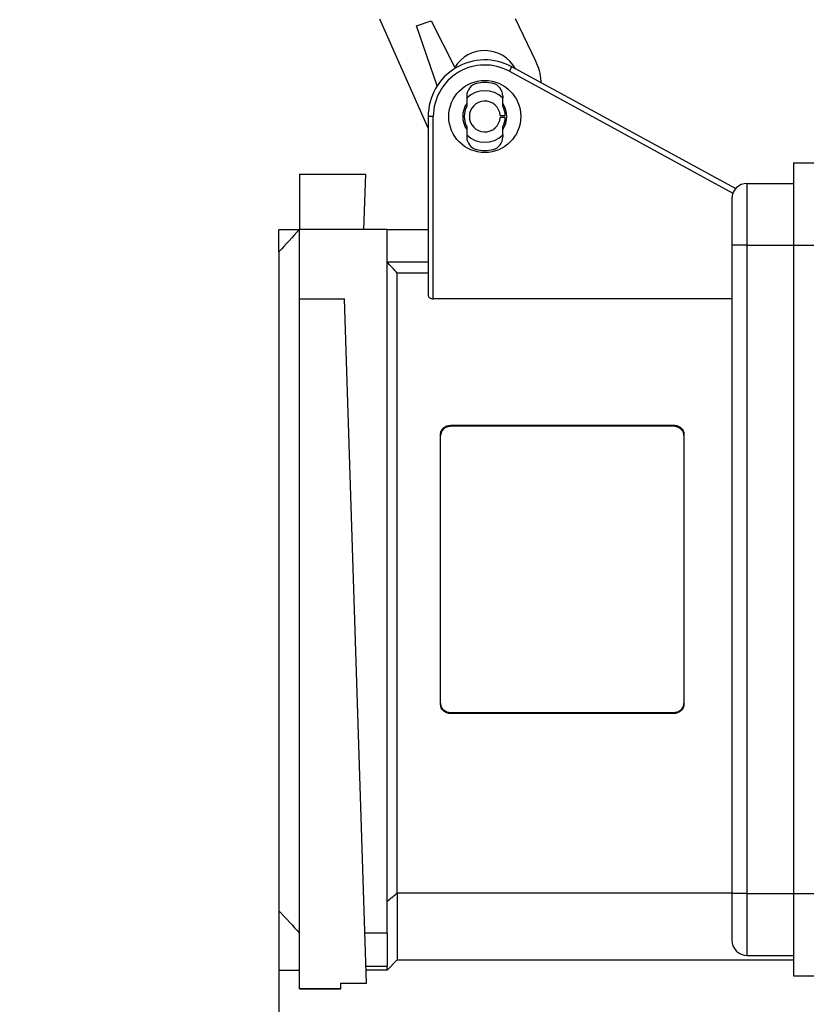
# Model space of a CAD drawing. Header units: inches. Extents: x 0 to 33, y 0 to 25.5.
# Tile 8 of 17: x 19.2 to 22.2, y 11.4 to 15.2. Entities that reach past the tile are written whole.
import ezdxf

# ---------------------------------------------------------------- set-up
doc = ezdxf.new("R2010")
doc.units = ezdxf.units.IN
doc.header["$LTSCALE"] = 3
doc.header["$MEASUREMENT"] = 0
doc.linetypes.add('SLD-Solid', pattern=[0])
doc.layers.add('DIMENSIONS', color=140, linetype='SLD-Solid', lineweight=25)
doc.styles.add('SLDTEXTSTYLE0', font='GOTHIC.TTF', dxfattribs={"width": 0.913})
doc.dimstyles.new('SLDDIMSTYLE0', dxfattribs={"dimtxt": 0.375, "dimasz": 0.45, "dimexe": 0, "dimexo": 0.0625, "dimgap": 0.09375, "dimtad": 0, "dimtih": 1, "dimtoh": 1, "dimrnd": 1e-09, "dimzin": 12, "dimdsep": 46, "dimtxsty": 'SLDTEXTSTYLE0', "dimsah": 1, "dimcen": 0.09, "dimadec": 0, "dimazin": 3, "dimtfac": 1, "dimtmove": 0, "dimatfit": 0, "dimfxl": 0, "dimfrac": 2, "dimtolj": 1, "dimtzin": 12, "dimarcsym": 0})
doc.dimstyles.new('SLDDIMSTYLE2', dxfattribs={"dimtxt": 0.375, "dimasz": 0.45, "dimexe": 0, "dimexo": 0.0625, "dimgap": 0.09375, "dimtad": 0, "dimtih": 1, "dimtoh": 1, "dimrnd": 1e-09, "dimzin": 4, "dimdsep": 46, "dimtxsty": 'SLDTEXTSTYLE0', "dimsah": 1, "dimcen": 0.09, "dimadec": 0, "dimazin": 1, "dimtfac": 1, "dimtofl": 0, "dimtmove": 0, "dimatfit": 3, "dimfxl": 0, "dimfrac": 2, "dimtolj": 1, "dimtzin": 12, "dimarcsym": 0})

# ---------------------------------------------------------------- blocks, each defined once
blk = doc.blocks.new('_D_7')
at = {"layer": 'DIMENSIONS'}
for p, q in [((20.1885, 11.6222), (20.1885, 9.4654)), ((22.3341, 11.3728), (22.3341, 9.4654)), ((20.1885, 9.8404), (19.2885, 9.8404)), ((20.7764, 9.8375), (20.6622, 9.8375)), ((20.6622, 9.8375), (20.6622, 9.2422)), ((21.7462, 9.8375), (21.8605, 9.8375)), ((21.8605, 9.8375), (21.8605, 9.2422)), ((22.3341, 9.8404), (23.2341, 9.8404)), ((20.6622, 9.2422), (20.7764, 9.2422)), ((21.8605, 9.2422), (21.7462, 9.2422))]:
    blk.add_line(p, q, dxfattribs=at)
for points in [[(20.1885, 9.8404), (19.7385, 9.9304), (19.7385, 9.7504)], [(22.3341, 9.8404), (22.7841, 9.7504), (22.7841, 9.9304)]]:
    blk.add_solid(points, dxfattribs=at)
at = {"layer": 'DIMENSIONS', "char_height": 0.375, "attachment_point": 1, "style": 'SLDTEXTSTYLE0'}
for s, insert in [('2.15', (20.7764, 10.3927)), ('54.5', (20.7764, 9.7212))]:
    blk.add_mtext(s, dxfattribs=dict(at, insert=insert))
blk = doc.blocks.new('_D_9')
at = {"layer": 'DIMENSIONS'}
for p, q in [((17.3932, 15.0933), (17.3932, 9.4654)), ((20.1885, 11.6222), (20.1885, 9.4654)), ((15.0185, 9.8375), (14.9043, 9.8375)), ((14.9043, 9.8375), (14.9043, 9.2422)), ((15.9883, 9.8375), (16.1026, 9.8375)), ((16.1026, 9.8375), (16.1026, 9.2422)), ((17.3932, 9.8404), (16.4315, 9.8404)), ((20.1885, 9.8404), (17.3932, 9.8404)), ((14.9043, 9.2422), (15.0185, 9.2422)), ((16.1026, 9.2422), (15.9883, 9.2422))]:
    blk.add_line(p, q, dxfattribs=at)
for points in [[(17.3932, 9.8404), (17.8432, 9.7504), (17.8432, 9.9304)], [(20.1885, 9.8404), (19.7385, 9.9304), (19.7385, 9.7504)]]:
    blk.add_solid(points, dxfattribs=at)
at = {"layer": 'DIMENSIONS', "char_height": 0.375, "attachment_point": 1, "style": 'SLDTEXTSTYLE0'}
for s, insert in [('2.80', (15.0185, 10.3927)), ('71.0', (15.0185, 9.7212))]:
    blk.add_mtext(s, dxfattribs=dict(at, insert=insert))

msp = doc.modelspace()

# ---------------------------------------------------------------- linework, layer by layer
for p, q in [((20.5729, 15.1842), (20.7593, 14.7643)), ((21.1714, 15.0213), (21.094, 15.1842)), ((20.7148, 15.1575), (20.7706, 15.1767)), ((20.7939, 14.9276), (20.7148, 15.1575)), ((20.7706, 15.1767), (20.8616, 14.9981)), ((21.07, 14.9831), (21.0795, 15.0004)), ((21.9354, 14.5342), (21.0795, 15.0004)), ((21.07, 14.9831), (21.9251, 14.5174)), ((21.1873, 14.9416), (21.1917, 14.9457)), ((20.907, 14.8885), (20.907, 14.8805)), ((21.0448, 14.8885), (21.0448, 14.8805)), ((20.8986, 14.8448), (20.9012, 14.8351)), ((21.0506, 14.8351), (21.0531, 14.8448)), ((20.779, 14.8102), (20.7593, 14.8102)), ((20.7593, 14.8102), (20.7593, 14.1262)), ((20.779, 14.1128), (20.779, 14.8102)), ((20.9012, 14.7853), (20.8986, 14.7756)), ((21.0531, 14.7756), (21.0506, 14.7853)), ((20.907, 14.7399), (20.907, 14.7319)), ((21.0448, 14.7399), (21.0448, 14.7319)), ((22.157, 14.633), (22.157, 14.3181)), ((22.157, 14.633), (22.3341, 14.633)), ((20.2672, 14.5898), (20.2672, 14.3783)), ((20.2672, 14.5898), (20.5206, 14.5898)), ((20.5138, 14.3783), (20.5206, 14.5898)), ((21.9798, 14.3181), (21.9798, 14.5543)), ((21.9798, 14.5543), (22.157, 14.5543)), ((21.9208, 14.4953), (21.9208, 14.3181)), ((20.2661, 14.3771), (20.1885, 14.3771)), ((20.1885, 14.2924), (20.1885, 14.3771)), ((20.2672, 14.113), (20.2672, 14.3783)), ((20.6019, 14.3783), (20.2672, 14.3783)), ((20.6019, 11.6862), (20.6019, 14.3783)), ((20.7593, 14.3771), (20.6019, 14.3771)), ((21.9798, 14.3181), (21.9208, 14.3181)), ((21.9208, 14.3181), (21.9208, 11.8378)), ((21.9798, 11.8378), (21.9798, 14.3181)), ((21.9798, 14.3181), (22.157, 14.3181)), ((22.157, 14.3181), (22.3341, 14.3181)), ((22.157, 14.3181), (22.157, 11.8378)), ((20.1885, 14.2924), (20.1885, 11.7722)), ((20.6019, 14.2544), (20.7593, 14.2544)), ((20.6412, 11.8403), (20.6412, 14.2108)), ((20.7593, 14.2108), (20.6412, 14.2108)), ((20.2672, 11.4738), (20.2672, 14.113)), ((20.2672, 14.113), (20.4386, 14.113)), ((20.5229, 11.4949), (20.4386, 14.113)), ((21.9208, 14.1128), (20.779, 14.1128)), ((20.846, 13.6295), (21.6983, 13.6295)), ((20.846, 13.6251), (20.846, 13.6295)), ((21.6983, 13.6251), (20.846, 13.6251)), ((21.6983, 13.6251), (21.6983, 13.6295)), ((20.8066, 12.5621), (20.8066, 13.5938)), ((21.7377, 13.5938), (21.7377, 12.5621)), ((20.846, 12.5307), (21.6983, 12.5307)), ((20.846, 12.5307), (20.846, 12.5264)), ((21.6983, 12.5264), (20.846, 12.5264)), ((21.6983, 12.5307), (21.6983, 12.5264)), ((20.6412, 11.8403), (21.9208, 11.8403)), ((20.6412, 11.8403), (20.6412, 11.5838)), ((21.9208, 11.8378), (21.9208, 11.6606)), ((21.9798, 11.8378), (21.9208, 11.8378)), ((21.9798, 11.6015), (21.9798, 11.8378)), ((21.9798, 11.8378), (22.157, 11.8378)), ((22.157, 11.8378), (22.157, 11.5228)), ((22.157, 11.8378), (22.3341, 11.8378)), ((20.1885, 11.7722), (20.1885, 11.5445)), ((20.6019, 11.6862), (20.5167, 11.6862)), ((20.6019, 11.6862), (20.6019, 11.5601)), ((21.9798, 11.6015), (22.157, 11.6015)), ((20.6019, 11.5445), (20.6412, 11.5838)), ((20.6412, 11.5838), (22.157, 11.5838)), ((20.1885, 11.5445), (20.2672, 11.5445)), ((20.5208, 11.5601), (20.6019, 11.5601)), ((20.6019, 11.5445), (20.5213, 11.5445)), ((20.6019, 11.5445), (20.6019, 11.5601)), ((20.4247, 11.4949), (20.5229, 11.4949)), ((20.4247, 11.4738), (20.4247, 11.4949)), ((22.157, 11.5228), (22.3341, 11.5228)), ((20.2672, 11.4738), (20.4247, 11.4738)), ((20.4247, 11.4738), (20.2672, 11.4738)), ((20.2672, 11.4738), (20.2672, 11.4738)), ((20.4247, 11.4738), (20.4247, 11.4738))]:
    msp.add_line(p, q)
msp.add_circle((20.9759, 14.8102), 0.1378)
for centre, radius, start, end in [((20.9759, 14.9284), 0.1339, 28.8325, 148.6076), ((20.9759, 14.8102), 0.2165, 61.4242, 180), ((20.9759, 14.8102), 0.1969, 61.4242, 180), ((20.9759, 14.9283), 0.2165, 4.6076, 25.4268), ((20.9562, 14.8885), 0.0492, 104.117, 180), ((20.9759, 14.8102), 0.1299, 75.883, 104.117), ((20.9956, 14.8885), 0.0492, 0, 75.883), ((20.9759, 14.9283), 0.2165, 2.8215, 4.6076), ((20.9759, 14.8102), 0.0984, 45.573, 134.427), ((20.9759, 14.8102), 0.0846, 144.484, 215.516), ((20.9759, 14.8102), 0.0787, 151.045, 208.955), ((20.9759, 14.8102), 0.0591, 3.8226, 356.1774), ((20.9759, 14.8102), 0.0846, 324.484, 35.516), ((20.9759, 14.8102), 0.0787, 2.866, 28.955), ((20.9759, 14.8102), 0.0787, 331.045, 357.134), ((20.9759, 14.8102), 0.0984, 225.573, 314.427), ((20.9562, 14.7319), 0.0492, 180, 255.883), ((20.9956, 14.7319), 0.0492, 284.117, 0), ((20.9759, 14.8102), 0.1299, 255.883, 284.117), ((21.9798, 14.4953), 0.0591, 90, 180), ((21.9798, 11.6606), 0.0591, 180, 270)]:
    msp.add_arc(centre, radius, start, end)
for points in [[(20.907, 14.8805), (20.907, 14.8695), (20.907, 14.8589), (20.907, 14.8483)], [(21.0448, 14.8483), (21.0448, 14.8589), (21.0448, 14.8695), (21.0448, 14.8805)], [(20.907, 14.7721), (20.907, 14.7616), (20.907, 14.7509), (20.907, 14.7399)], [(21.0448, 14.7399), (21.0448, 14.7509), (21.0448, 14.7616), (21.0448, 14.7721)], [(20.2672, 14.3783), (20.2401, 14.3489), (20.2139, 14.3202), (20.1885, 14.2924)], [(20.6412, 14.2108), (20.6284, 14.2251), (20.6152, 14.2397), (20.6019, 14.2544)], [(20.1885, 11.7722), (20.216, 11.743), (20.2423, 11.7142), (20.2672, 11.6862)]]:
    msp.add_open_spline(points, degree=3)
for points, knots in [([(21.0348, 14.8141), (21.0348, 14.8141), (21.0353, 14.8141), (21.037, 14.8141), (21.0384, 14.8141), (21.0418, 14.8141), (21.044, 14.8141), (21.0488, 14.8141), (21.0515, 14.8141), (21.0545, 14.8141)], [0, 0, 0, 0, 0.25, 0.25, 0.5, 0.5, 0.75, 0.75, 1, 1, 1, 1]), ([(21.0545, 14.8063), (21.0515, 14.8063), (21.0488, 14.8063), (21.0439, 14.8063), (21.0418, 14.8063), (21.0384, 14.8063), (21.037, 14.8063), (21.0353, 14.8063), (21.0348, 14.8063), (21.0348, 14.8063)], [0, 0, 0, 0, 0.25, 0.25, 0.5, 0.5, 0.75, 0.75, 1, 1, 1, 1]), ([(20.7593, 14.1262), (20.7593, 14.1246), (20.7598, 14.123), (20.7615, 14.12), (20.7628, 14.1185), (20.7662, 14.116), (20.7683, 14.1148), (20.7733, 14.1132), (20.7761, 14.1128), (20.779, 14.1128)], [0, 0, 0, 0, 0.25, 0.25, 0.5, 0.5, 0.75, 0.75, 1, 1, 1, 1]), ([(20.8066, 13.5938), (20.8066, 13.5985), (20.8077, 13.6032), (20.8116, 13.6118), (20.8145, 13.6157), (20.8253, 13.6256), (20.8356, 13.6295), (20.846, 13.6295)], [0, 0, 0, 0, 0.25, 0.25, 0.5, 0.5, 1, 1, 1, 1]), ([(20.846, 13.6251), (20.8408, 13.6251), (20.8357, 13.6242), (20.8262, 13.6207), (20.8218, 13.6182), (20.811, 13.6084), (20.8066, 13.5992), (20.8066, 13.5898)], [0, 0, 0, 0, 0.25, 0.25, 0.5, 0.5, 1, 1, 1, 1]), ([(21.6983, 13.6295), (21.7035, 13.6295), (21.7086, 13.6285), (21.7181, 13.6249), (21.7225, 13.6223), (21.7334, 13.6126), (21.7377, 13.6033), (21.7377, 13.5938)], [0, 0, 0, 0, 0.25, 0.25, 0.5, 0.5, 1, 1, 1, 1]), ([(21.7377, 13.5898), (21.7377, 13.5945), (21.7366, 13.5991), (21.7327, 13.6077), (21.7298, 13.6116), (21.7188, 13.6213), (21.7087, 13.6251), (21.6983, 13.6251)], [0, 0, 0, 0, 0.25, 0.25, 0.5, 0.5, 1, 1, 1, 1]), ([(20.8066, 12.5661), (20.8066, 12.5614), (20.8076, 12.5567), (20.8116, 12.5482), (20.8145, 12.5442), (20.8255, 12.5345), (20.8356, 12.5307), (20.846, 12.5307)], [0, 0, 0, 0, 0.25, 0.25, 0.5, 0.5, 1, 1, 1, 1]), ([(20.846, 12.5264), (20.8408, 12.5264), (20.8357, 12.5274), (20.8262, 12.5309), (20.8218, 12.5336), (20.8108, 12.5433), (20.8066, 12.5526), (20.8066, 12.5621)], [0, 0, 0, 0, 0.25, 0.25, 0.5, 0.5, 1, 1, 1, 1]), ([(21.6983, 12.5307), (21.7035, 12.5307), (21.7086, 12.5316), (21.7181, 12.5351), (21.7225, 12.5377), (21.7333, 12.5475), (21.7377, 12.5566), (21.7377, 12.5661)], [0, 0, 0, 0, 0.25, 0.25, 0.5, 0.5, 1, 1, 1, 1]), ([(21.7377, 12.5621), (21.7377, 12.5573), (21.7366, 12.5527), (21.7327, 12.5441), (21.7298, 12.5401), (21.719, 12.5303), (21.7087, 12.5264), (21.6983, 12.5264)], [0, 0, 0, 0, 0.25, 0.25, 0.5, 0.5, 1, 1, 1, 1]), ([(20.6019, 11.8082), (20.6091, 11.8141), (20.6163, 11.82), (20.6295, 11.8307), (20.6354, 11.8355), (20.6412, 11.8403)], [1.512864, 1.512864, 1.512864, 1.512864, 2.329527, 2.329527, 3.012372, 3.012372, 3.012372, 3.012372])]:
    msp.add_open_spline(points, degree=3, knots=knots)

# ---------------------------------------------------------------- dimensions: what is measured, and where the dimension line sits
at = {"layer": 'DIMENSIONS'}
for base, p1, p2, dimstyle, picture, middle in [((20.1885, 9.8404), (17.3932, 15.2433), (20.1885, 11.7722), 'SLDDIMSTYLE2', '_D_9', (15.5034, 9.8404)), ((22.3341, 9.8404), (20.1885, 11.7722), (22.3341, 11.5228), 'SLDDIMSTYLE0', '_D_7', (21.2613, 9.8404))]:
    dim = msp.add_linear_dim(base=base, p1=p1, p2=p2, dimstyle=dimstyle, dxfattribs=at)
    dim.commit()
    dim.dimension.update_dxf_attribs({"geometry": picture, "text_midpoint": middle, "dimtype": 160})

doc.saveas('drawing.dxf')
